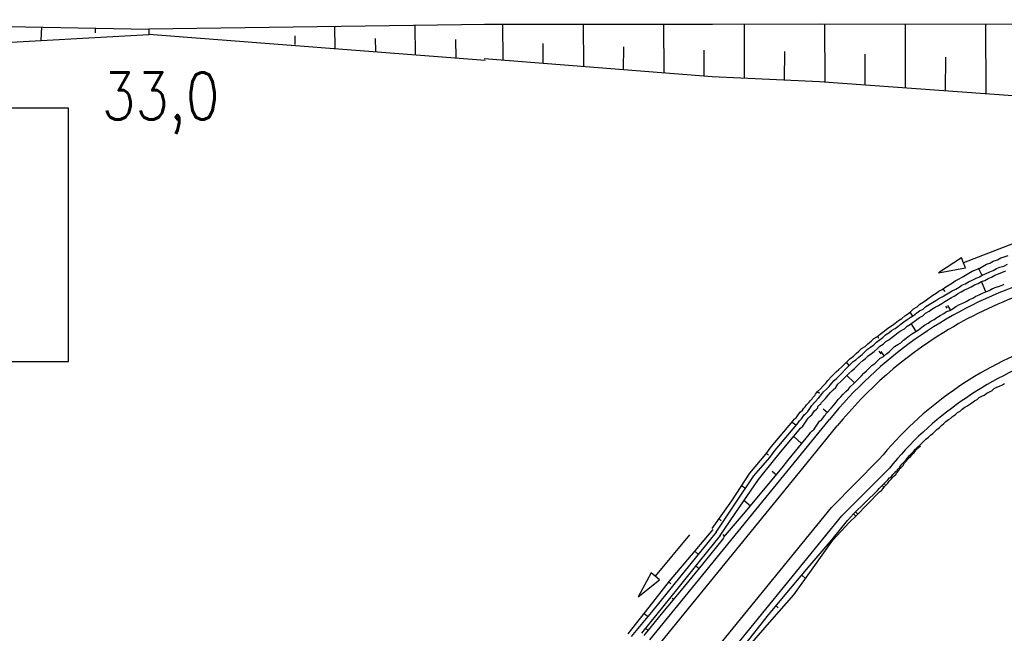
# Model space of a CAD drawing. Extents: x 0 to 1135, y 0 to 420.
# Tile 27 of 74: x 693 to 766, y 126 to 172. Entities that reach past the tile are written whole.
import ezdxf

# ---------------------------------------------------------------- set-up
doc = ezdxf.new("R2010")
doc.units = 0
doc.header["$LTSCALE"] = 2
doc.header["$MEASUREMENT"] = 0
doc.linetypes.add('AUSGEZOGEN', pattern=[0])
for name, color, linetype in [('Bahnachse', 7, 'CONTINUOUS'), ('BOESCHG', 8, 'AUSGEZOGEN'), ('Böschungen', 15, 'CONTINUOUS'), ('Ingenieurbauwerke', 15, 'CONTINUOUS'), ('WEG-BÖSCHUNGEN', 15, 'CONTINUOUS'), ('Wege', 15, 'CONTINUOUS')]:
    doc.layers.add(name, color=color, linetype=linetype)
doc.styles.add('ROMANS', font='romans.shx', dxfattribs={"width": 0.8})

msp = doc.modelspace()

# ---------------------------------------------------------------- linework, layer by layer
at = {"layer": 'BOESCHG'}
for points in [[(371.801, 194.57, 0.000005), (348.632, 194.62, 0.000007), (332.459, 194.655, 0.000063)], [(371.798, 193.57, 0.000005), (348.629, 193.62, 0.000007), (332.457, 193.655, 0.000063)]]:
    msp.add_lwpolyline(points, format="xyb", dxfattribs=at)
at = {"layer": 'Böschungen', "linetype": 'Continuous'}
for p, q in [((727.633, 171.383), (702.552, 171.017)), ((727.617, 168.682), (702.549, 170.617))]:
    msp.add_line(p, q, dxfattribs=at)
for points in [[(665.537, 171.592), (677.556, 171.487), (702.552, 171.017)], [(694.554, 171.187), (694.495, 170.188)], [(698.553, 171.102), (698.55, 170.752)], [(702.552, 171.017), (702.549, 170.617)], [(716.436, 169.607), (716.418, 171.22)], [(722.426, 169.11), (722.401, 171.307)], [(727.557, 171.397), (744.557, 171.398), (752.558, 171.428), (777.559, 171.408), (802.56, 171.388), (827.561, 171.419), (852.562, 171.399), (877.562, 171.379), (902.564, 171.409), (927.514, 171.39), (950, 171.373)], [(728.907, 171.385), (728.933, 168.735)], [(734.907, 171.433), (734.93, 168.282)], [(740.908, 171.43), (740.925, 167.78)], [(746.908, 171.427), (746.922, 167.377)], [(752.908, 171.424), (752.92, 167.124)], [(758.908, 171.422), (758.916, 166.672)], [(764.908, 171.419), (764.913, 166.219)], [(667.47, 167.899), (677.536, 169.237), (702.549, 170.617)], [(713.437, 170.521), (713.442, 169.88)], [(719.424, 170.319), (719.432, 169.383)], [(725.409, 170.262), (725.422, 168.886)], [(731.932, 168.509), (731.944, 169.959)], [(737.927, 168.006), (737.942, 169.706)], [(727.534, 168.847), (744.523, 167.498), (752.52, 167.128), (777.555, 165.308), (802.543, 163.788), (816.533, 162.615)], [(743.924, 167.553), (743.94, 169.453)], [(749.921, 167.251), (749.94, 169.35)], [(755.918, 166.898), (755.938, 169.148)], [(761.915, 166.445), (761.937, 168.945)]]:
    msp.add_lwpolyline(points, dxfattribs=at)
at = {"layer": 'Ingenieurbauwerke'}
msp.add_lwpolyline([(668.227, 146.244), (696.559, 146.244), (696.559, 165.138), (668.227, 165.138)], close=True, dxfattribs=at)
at = {"layer": 'WEG-BÖSCHUNGEN', "linetype": 'Continuous'}
for points in [[(766.982, 155.043), (763.256, 153.589), (763.11, 153.962), (761.392, 152.863), (763.401, 153.217), (763.256, 153.589)], [(744.534, 133.788), (745.985, 135.853), (747.336, 137.92), (748.521, 139.342), (748.935, 139.882), (750.532, 141.793), (750.636, 141.941), (750.788, 142.037), (750.892, 142.185), (750.995, 142.332), (751.099, 142.48), (751.252, 142.626), (751.356, 142.773), (751.459, 142.871), (751.562, 143.018), (751.716, 143.165), (751.767, 143.213), (751.819, 143.312), (751.871, 143.361), (751.922, 143.41), (751.973, 143.458), (752.026, 143.557), (752.077, 143.606), (752.128, 143.655), (752.179, 143.704), (752.232, 143.802), (752.386, 143.999), (752.591, 144.194), (752.797, 144.439), (753.002, 144.634), (753.157, 144.83), (753.363, 145.075), (753.568, 145.27), (753.773, 145.465), (753.978, 145.66), (754.182, 145.855), (754.387, 146.05), (754.592, 146.245), (754.797, 146.44), (755.052, 146.634), (755.257, 146.829), (755.461, 147.024), (755.666, 147.219), (755.92, 147.363), (756.125, 147.558), (756.379, 147.752), (756.584, 147.947), (756.788, 148.092), (757.043, 148.286), (757.246, 148.431), (757.501, 148.625), (757.705, 148.77), (757.96, 148.964), (758.163, 149.109), (758.418, 149.302), (758.672, 149.446), (758.876, 149.641), (759.08, 149.786), (759.335, 149.98), (759.54, 150.175), (759.793, 150.319), (759.998, 150.514), (760.252, 150.658), (760.507, 150.852), (760.71, 150.997), (760.965, 151.191), (761.219, 151.335), (761.422, 151.48), (761.676, 151.623), (761.931, 151.817), (762.184, 151.961), (762.438, 152.105), (762.641, 152.25), (762.895, 152.394), (763.149, 152.538), (763.402, 152.681), (763.656, 152.825), (763.909, 152.969), (764.213, 153.112), (764.465, 153.206), (764.719, 153.349), (764.973, 153.493), (765.225, 153.587), (765.479, 153.731), (765.781, 153.824), (766.034, 153.967), (766.287, 154.061), (766.589, 154.154)], [(744.828, 133.53), (746.229, 135.597), (747.631, 137.713), (748.815, 139.084), (749.228, 139.624), (750.826, 141.536), (750.929, 141.683), (751.033, 141.831), (751.187, 141.977), (751.29, 142.125), (751.394, 142.272), (751.496, 142.37), (751.65, 142.516), (751.754, 142.664), (751.857, 142.811), (751.961, 142.959), (752.012, 143.007), (752.063, 143.056), (752.116, 143.155), (752.167, 143.204), (752.218, 143.252), (752.269, 143.301), (752.321, 143.35), (752.373, 143.449), (752.424, 143.497), (752.475, 143.546), (752.681, 143.791), (752.836, 143.987), (753.041, 144.183), (753.246, 144.378), (753.452, 144.623), (753.607, 144.819), (753.812, 145.014), (754.017, 145.209), (754.221, 145.404), (754.427, 145.649), (754.632, 145.844), (754.837, 146.039), (755.042, 146.234), (755.246, 146.379), (755.45, 146.574), (755.705, 146.768), (755.91, 146.963), (756.115, 147.158), (756.318, 147.303), (756.573, 147.497), (756.778, 147.692), (756.982, 147.837), (757.237, 148.031), (757.441, 148.226), (757.695, 148.37), (757.9, 148.565), (758.153, 148.709), (758.357, 148.854), (758.612, 149.048), (758.815, 149.193), (759.07, 149.387), (759.274, 149.532), (759.528, 149.675), (759.782, 149.869), (759.986, 150.014), (760.24, 150.158), (760.444, 150.353), (760.698, 150.497), (760.952, 150.641), (761.205, 150.785), (761.409, 150.93), (761.662, 151.074), (761.916, 151.217), (762.17, 151.361), (762.423, 151.505), (762.677, 151.649), (762.93, 151.793), (763.134, 151.938), (763.386, 152.032), (763.64, 152.176), (763.894, 152.319), (764.197, 152.462), (764.449, 152.556), (764.703, 152.7), (764.955, 152.794), (765.209, 152.937), (765.461, 153.031), (765.715, 153.175), (765.967, 153.269), (766.27, 153.362), (766.523, 153.505)], [(745.122, 133.273), (746.574, 135.388), (747.975, 137.455), (749.109, 138.827), (749.522, 139.367), (751.119, 141.279), (751.273, 141.425), (751.377, 141.573), (751.48, 141.72), (751.584, 141.868), (751.688, 142.015), (751.841, 142.161), (751.944, 142.259), (752.047, 142.406), (752.151, 142.554), (752.305, 142.7), (752.356, 142.749), (752.407, 142.798), (752.409, 142.898), (752.461, 142.946), (752.512, 142.995), (752.563, 143.044), (752.614, 143.093), (752.667, 143.191), (752.718, 143.24), (752.769, 143.289), (752.974, 143.484), (753.18, 143.729), (753.335, 143.925), (753.54, 144.12), (753.745, 144.315), (753.901, 144.562), (754.105, 144.757), (754.31, 144.952), (754.515, 145.147), (754.72, 145.342), (754.925, 145.537), (755.13, 145.732), (755.334, 145.927), (755.539, 146.122), (755.744, 146.317), (755.948, 146.462), (756.153, 146.657), (756.407, 146.851), (756.611, 146.996), (756.816, 147.191), (757.021, 147.386), (757.274, 147.53), (757.479, 147.725), (757.683, 147.87), (757.938, 148.064), (758.141, 148.209), (758.396, 148.403), (758.6, 148.548), (758.853, 148.692), (759.058, 148.887), (759.312, 149.031), (759.515, 149.176), (759.77, 149.369), (759.974, 149.514), (760.227, 149.658), (760.432, 149.853), (760.686, 149.997), (760.889, 150.142), (761.143, 150.286), (761.397, 150.43), (761.65, 150.574), (761.854, 150.719), (762.107, 150.863), (762.361, 151.006), (762.615, 151.15), (762.818, 151.295), (763.072, 151.439), (763.325, 151.583), (763.578, 151.677), (763.831, 151.821), (764.085, 151.965), (764.337, 152.058), (764.591, 152.202), (764.843, 152.296), (765.097, 152.44), (765.349, 152.534), (765.603, 152.678), (765.855, 152.771), (766.159, 152.914), (766.411, 153.008)], [(764.652, 152.651), (764.365, 153.208)], [(745.368, 133.117), (747.015, 135.027), (748.612, 136.939), (749.746, 138.311), (750.16, 138.851), (751.758, 140.813), (751.862, 140.96), (751.964, 141.058), (752.118, 141.204), (752.222, 141.352), (752.325, 141.499), (752.429, 141.647), (752.533, 141.794), (752.685, 141.891), (752.789, 142.038), (752.892, 142.186), (752.943, 142.234), (752.996, 142.333), (753.047, 142.382), (753.098, 142.431), (753.149, 142.479), (753.201, 142.528), (753.253, 142.627), (753.304, 142.676), (753.356, 142.724), (753.407, 142.773), (753.562, 142.969), (753.768, 143.214), (753.922, 143.411), (754.127, 143.606), (754.282, 143.802), (754.487, 143.997), (754.692, 144.192), (754.847, 144.388), (755.052, 144.583), (755.256, 144.779), (755.461, 144.974), (755.666, 145.169), (755.821, 145.365), (756.026, 145.56), (756.231, 145.755), (756.435, 145.95), (756.639, 146.095), (756.844, 146.29), (757.049, 146.485), (757.302, 146.629), (757.507, 146.824), (757.711, 146.969), (757.916, 147.164), (758.12, 147.359), (758.374, 147.503), (758.578, 147.648), (758.782, 147.843), (758.986, 147.988), (759.241, 148.182), (759.444, 148.327), (759.698, 148.471), (759.902, 148.616), (760.156, 148.81), (760.36, 148.955), (760.614, 149.099), (760.817, 149.244), (761.071, 149.388), (761.275, 149.533), (761.528, 149.676), (761.782, 149.82), (761.985, 149.965), (762.238, 150.059), (762.491, 150.203), (762.695, 150.348), (762.948, 150.492), (763.201, 150.586), (763.454, 150.73), (763.708, 150.873), (763.96, 150.967), (764.164, 151.112), (764.416, 151.206), (764.67, 151.35), (764.922, 151.444), (765.175, 151.538), (765.428, 151.682), (765.681, 151.775), (765.933, 151.869), (766.185, 151.963), (766.265, 152.008)], [(764.922, 151.444), (764.591, 152.202)], [(761.727, 151.672), (761.872, 151.469)], [(762.289, 150.108), (762.096, 150.413)], [(759.476, 149.627), (759.284, 149.931)], [(762.04, 150.228), (761.941, 150.379)], [(759.699, 148.521), (759.363, 149.079)], [(756.839, 148.141), (756.935, 147.988)], [(757.11, 146.821), (756.961, 147.022)], [(757.353, 146.678), (757.111, 146.984)], [(754.735, 145.942), (754.541, 146.196)], [(747.077, 125.273), (748.625, 127.236), (750.222, 129.147), (751.82, 131.059), (753.467, 132.969), (754.602, 134.391), (755.064, 134.88), (756.858, 136.637), (756.961, 136.784), (757.115, 136.931), (757.217, 137.028), (757.371, 137.174), (757.473, 137.272), (757.627, 137.418), (757.731, 137.566), (757.883, 137.662), (757.987, 137.81), (758.14, 137.956), (758.191, 138.005), (758.193, 138.055), (758.243, 138.053), (758.294, 138.102), (758.345, 138.151), (758.346, 138.201), (758.398, 138.25), (758.449, 138.298), (758.5, 138.347), (758.501, 138.397), (758.656, 138.593), (758.81, 138.74), (758.963, 138.886), (759.118, 139.082), (759.222, 139.23), (759.375, 139.376), (759.529, 139.522), (759.684, 139.719), (759.837, 139.865), (759.991, 140.011), (760.145, 140.157), (760.298, 140.304), (760.452, 140.45), (760.656, 140.595), (760.809, 140.741), (760.963, 140.888), (761.116, 141.034), (761.27, 141.18), (761.474, 141.325), (761.627, 141.472), (761.781, 141.618), (761.935, 141.764), (762.138, 141.909), (762.291, 142.006), (762.444, 142.152), (762.648, 142.297), (762.801, 142.443), (763.004, 142.538), (763.157, 142.684), (763.361, 142.83), (763.513, 142.926), (763.717, 143.071), (763.87, 143.167), (764.073, 143.312), (764.276, 143.407), (764.429, 143.554), (764.632, 143.649), (764.784, 143.745), (764.988, 143.89), (765.19, 143.985), (765.392, 144.08), (765.546, 144.226), (765.748, 144.322), (765.951, 144.417), (766.153, 144.512), (766.305, 144.608)], [(755.104, 144.682), (754.566, 145.196)], [(752.386, 143.999), (752.534, 143.895)], [(753.098, 142.431), (752.804, 142.688)], [(750.774, 141.487), (750.479, 141.695)], [(761.513, 141.432), (761.563, 141.432)], [(751.191, 140.127), (750.604, 140.641)], [(747.322, 125.067), (748.969, 126.977), (750.615, 128.837), (752.065, 130.852), (753.516, 132.918), (754.748, 134.238), (755.26, 134.725), (757.005, 136.533), (757.157, 136.63), (757.261, 136.777), (757.365, 136.925), (757.518, 137.071), (757.621, 137.168), (757.724, 137.316), (757.878, 137.462), (757.982, 137.61), (758.084, 137.707), (758.238, 137.853), (758.239, 137.903), (758.29, 137.952), (758.341, 138.001), (758.393, 138.05), (758.394, 138.1), (758.445, 138.148), (758.496, 138.197), (758.497, 138.247), (758.549, 138.296), (758.6, 138.345), (758.754, 138.491), (758.858, 138.689), (759.012, 138.835), (759.167, 139.031), (759.32, 139.177), (759.424, 139.325), (759.578, 139.471), (759.733, 139.667), (759.886, 139.814), (760.04, 139.96)], [(748.572, 139.39), (748.72, 139.287)], [(759.222, 139.23), (759.271, 139.179)], [(759.344, 139.351), (759.444, 139.3)], [(749.333, 137.771), (748.989, 138.03)], [(747.008, 136.778), (746.713, 136.985)], [(757.216, 136.978), (757.265, 136.927)], [(757.325, 137.169), (757.424, 137.068)], [(747.376, 135.469), (746.886, 135.881)], [(755.206, 135.037), (755.405, 134.835)], [(745.052, 134.525), (745.199, 134.372)], [(755.064, 134.88), (755.259, 134.675)], [(738.276, 125.935), (739.843, 127.922), (741.36, 129.858), (742.977, 131.794), (744.594, 133.73)], [(738.524, 125.733), (740.141, 127.669), (741.708, 129.605), (743.276, 131.592), (744.843, 133.528)], [(742.842, 133.309), (740.287, 130.231), (739.979, 130.487), (739.01, 128.692), (740.595, 129.976), (740.287, 130.231)], [(739.276, 125.98), (740.439, 127.416), (742.006, 129.353), (743.573, 131.339), (745.14, 133.275)], [(739.47, 125.822), (740.638, 127.265), (742.255, 129.2), (743.822, 131.137), (745.389, 133.073)], [(745.47, 133.215), (745.323, 133.318)], [(743.528, 131.839), (743.23, 132.092)], [(753.108, 132.627), (753.207, 132.575)], [(753.236, 132.754), (753.286, 132.704)], [(743.569, 130.789), (743.32, 130.991)], [(751.201, 130.323), (751.495, 130.066)], [(741.31, 129.809), (741.459, 129.657)], [(741.648, 128.506), (741.549, 128.607)], [(749.294, 128.019), (749.441, 127.866)], [(739.737, 127.222), (739.439, 127.425)], [(739.778, 126.172), (739.53, 126.374)]]:
    msp.add_lwpolyline(points, dxfattribs=at)
at = {"layer": 'Wege', "linetype": 'Continuous'}
for p, q in [((739.889, 125.481), (753.273, 141.926)), ((751.61, 138.695), (753.843, 141.438)), ((740.471, 125.008), (751.61, 138.695)), ((753.413, 135.365), (756.956, 138.927)), ((754.188, 134.733), (757.732, 138.296)), ((744.449, 124.351), (753.413, 135.365)), ((745.225, 123.72), (754.188, 134.733))]:
    msp.add_line(p, q, dxfattribs=at)
for radius, start, end in [(32.5, 109.84388, 140.85945), (31.75, 109.76883, 121.68691), (31.75, 121.68691, 140.85945), (27.75, 109.43567, 140.82184), (26.75, 109.3368, 140.82108)]:
    msp.add_arc((778.468, 121.396), radius, start, end, dxfattribs=at)

# ---------------------------------------------------------------- texts
at = {"layer": 'Bahnachse', "linetype": 'Continuous', "style": 'ROMANS', "oblique": 360, "width": 0.8337}
msp.add_text('33,0', height=3.5, rotation=359.99653, dxfattribs=at).set_placement((699.054, 164.298))

doc.saveas('drawing.dxf')
